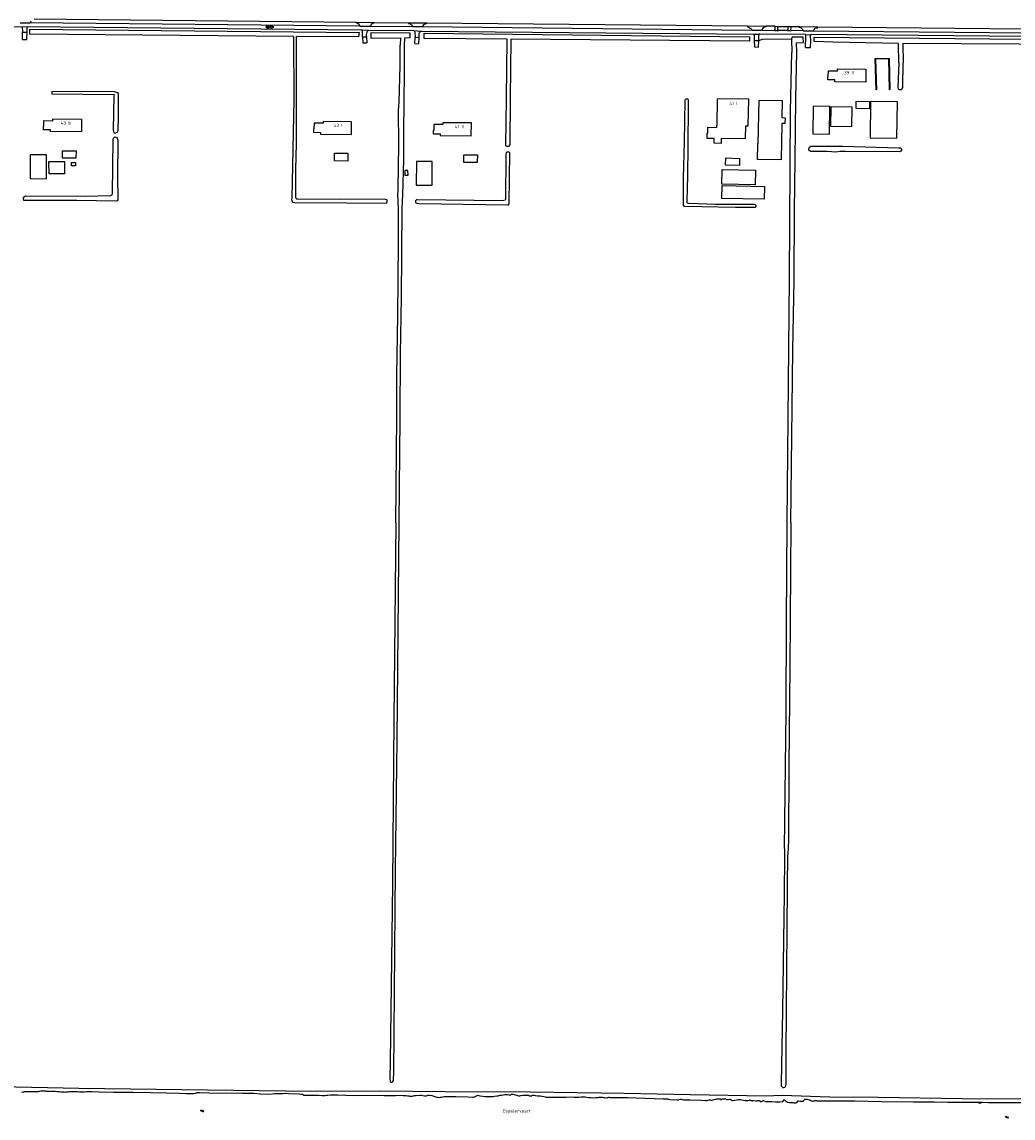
# Model space of a CAD drawing. Extents: x 168875 to 176000, y 513888 to 528000.
# Tile 93 of 106: x 172826 to 173597, y 525537 to 526390. Entities that reach past the tile are written whole.
import ezdxf

# ---------------------------------------------------------------- set-up
doc = ezdxf.new("R2010")
doc.units = 0
doc.header["$MEASUREMENT"] = 0
doc.layers.get('0').update_dxf_attribs({"linetype": 'CONTINUOUS'})
for name, color, linetype in [('BIJGEBOUW', 12, 'CONTINUOUS'), ('DAKRAND', 10, 'CONTINUOUS'), ('HOOFDGEBOUW', 1, 'CONTINUOUS'), ('HUISNUMMER', 7, 'CONTINUOUS'), ('INSTEEK_SLOOT', 72, 'CONTINUOUS'), ('KANT_VERHARDING', 252, 'CONTINUOUS'), ('KANT_WATER', 140, 'CONTINUOUS'), ('KANTONVERHARD', 254, 'CONTINUOUS'), ('OVERIGOPSTAL', 12, 'CONTINUOUS'), ('SEMANTIEK', 140, 'CONTINUOUS'), ('sluitlijn_verharding', 7, 'CONTINUOUS'), ('TALUD', 34, 'CONTINUOUS'), ('WATERLOOPNAAM', 7, 'CONTINUOUS')]:
    doc.layers.add(name, color=color, linetype=linetype)
doc.styles.add('ISOCP', font='ISOCP.shx', dxfattribs={"height": 1.8})

# ---------------------------------------------------------------- blocks, each defined once
blk = doc.blocks.new('S05')
at = {"color": 0}
for p, q in [((0.08, 0.3), (0.38, 0.59)), ((0.11, -0.19), (0.41, 0.09)), ((0.38, 0.59), (0.68, 0.71)), ((0.41, 0.09), (0.71, 0.21)), ((0.68, 0.71), (1.01, 0.62)), ((0.71, 0.21), (1.02, 0.12)), ((1.01, 0.62), (1.33, 0.37)), ((1.02, 0.12), (1.36, -0.12)), ((1.33, 0.37), (1.66, 0.13)), ((1.66, 0.13), (1.97, 0.04)), ((1.97, 0.04), (2.28, 0.16)), ((2.28, 0.16), (2.58, 0.44)), ((1.36, -0.12), (1.68, -0.37)), ((1.68, -0.37), (2, -0.46)), ((2, -0.46), (2.31, -0.33)), ((2.31, -0.33), (2.61, -0.05))]:
    blk.add_line(p, q, dxfattribs=at)
blk = doc.blocks.new('S016')
at = {"color": 0, "linetype": 'Continuous'}
for points in [[(0.01, -0.38), (2.65, 1.15)], [(2.65, -1.15), (0.01, 0.38)], [(5.07, -1.15), (1.09, 1.15)], [(1.09, -1.15), (5.07, 1.15)], [(6.16, -0.38), (3.51, 1.15)], [(3.51, -1.15), (6.16, 0.37)]]:
    blk.add_lwpolyline(points, dxfattribs=at)

msp = doc.modelspace()

# ---------------------------------------------------------------- linework, layer by layer
at = {"layer": 'BIJGEBOUW'}
msp.add_lwpolyline([(172847.197, 526271.335), (172847.133, 526280.955), (172859.183, 526281.035), (172859.247, 526271.345), (172847.197, 526271.335)], dxfattribs=at)
at = {"layer": 'DAKRAND'}
for points in [[(173454.6, 526323.9), (173441.8, 526324.1), (173441.5, 526302.5), (173454.3, 526302.3), (173454.6, 526323.9)], [(173471.7, 526323.7), (173471.5, 526308.1), (173455.5, 526308.3), (173455.7, 526323.8), (173471.7, 526323.7)], [(173485.6, 526327.7), (173485.5, 526322), (173475.1, 526322.3), (173475.2, 526328), (173485.6, 526327.7)], [(173507.3, 526327.5), (173486.3, 526327.8), (173486, 526299.4), (173506.9, 526299.1), (173507.3, 526327.5)], [(172868.2, 526289.4), (172868.1, 526283.6), (172857.6, 526283.6), (172857.6, 526289.4), (172868.2, 526289.4)], [(173079.7, 526287.4), (173079.6, 526281.4), (173069.4, 526281.5), (173069.4, 526287.5), (173079.7, 526287.4)], [(172845.3, 526286.2), (172832.6, 526286.3), (172832.4, 526267.7), (172845.1, 526267.6), (172845.3, 526286.2)], [(172867.9, 526280.2), (172867.9, 526277.6), (172864.7, 526277.6), (172864.7, 526280.2), (172867.9, 526280.2)], [(173180.5, 526286.1), (173180.4, 526280.3), (173170, 526280.3), (173170, 526286.2), (173180.5, 526286.1)], [(173384.4, 526283.5), (173384.3, 526278), (173373.6, 526278.3), (173373.8, 526283.8), (173384.4, 526283.5)], [(173396.9, 526274.2), (173396.7, 526262.9), (173370.6, 526263.4), (173370.8, 526274.7), (173396.9, 526274.2)], [(173403.9, 526261.7), (173403.7, 526251.7), (173370.6, 526252.3), (173370.8, 526262.3), (173403.9, 526261.7)]]:
    msp.add_lwpolyline(points, dxfattribs=at)
at = {"layer": 'HOOFDGEBOUW'}
for points in [[(173482.706, 526352.819), (173482.591, 526342.819), (173458.513, 526343.1), (173458.53, 526344.54), (173452.999, 526344.605), (173453.029, 526347.215), (173453.498, 526347.21), (173453.55, 526351.71), (173460.551, 526351.628), (173460.568, 526353.078), (173482.706, 526352.819)], [(173388.999, 526308.8), (173391.179, 526308.779), (173391.521, 526329.606), (173367.032, 526329.854), (173366.829, 526309.015)], [(173398.393, 526282.553), (173398.701, 526294.789), (173399.031, 526294.783), (173399.637, 526328.828), (173417.664, 526328.507), (173417.427, 526315.169), (173419.847, 526315.126), (173419.765, 526310.557), (173417.326, 526310.6), (173416.821, 526282.225), (173398.393, 526282.553)], [(172872.442, 526314.09), (172872.365, 526304.07), (172848.275, 526304.258), (172848.286, 526305.707), (172842.756, 526305.75), (172842.776, 526308.371), (172843.216, 526308.368), (172843.251, 526312.869), (172850.251, 526312.814), (172850.262, 526314.263), (172872.442, 526314.09)], [(173082.557, 526311.99), (173060.399, 526312.25), (173060.382, 526310.8), (173053.382, 526310.882), (173053.33, 526306.393), (173052.89, 526306.398), (173052.859, 526303.778), (173058.389, 526303.713), (173058.372, 526302.273), (173082.47, 526301.99), (173082.557, 526311.99)], [(173175.752, 526311.059), (173153.582, 526311.157), (173153.576, 526309.717), (173146.576, 526309.748), (173146.556, 526305.258), (173146.116, 526305.26), (173146.104, 526302.63), (173151.624, 526302.606), (173151.618, 526301.166), (173175.717, 526301.059), (173175.762, 526311.059)], [(173359.311, 526300.527), (173359.331, 526303.156), (173359.771, 526303.152), (173359.815, 526307.643), (173366.815, 526307.575), (173366.829, 526309.015)], [(173388.999, 526308.8), (173388.901, 526298.8), (173370.03, 526298.982)], [(173370.03, 526298.982), (173370.001, 526295.154), (173364.581, 526295.195), (173364.61, 526299.005), (173359.3, 526299.046), (173359.311, 526300.527)], [(173145.279, 526281.12), (173133.009, 526281.15), (173132.901, 526262.75), (173145.201, 526262.68), (173145.279, 526281.12)], [(173123.96, 526270.345), (173126.51, 526270.375), (173126.468, 526273.975), (173123.918, 526273.945), (173123.96, 526270.345)]]:
    msp.add_lwpolyline(points, dxfattribs=at)
at = {"layer": 'INSTEEK_SLOOT'}
for points in [[(173037.375, 526378.314), (172832.22, 526380.2), (172832.31, 526384.07), (173088.51, 526381.36), (173088.08, 526377.99), (173039.782, 526378.291)], [(173123.74, 526371.31), (173123.94, 526377.32), (173128.25, 526377.48), (173128.25, 526380.9), (173097.44, 526381.19), (173097.56, 526377.06), (173120.57, 526377.35), (173120.25, 526371.55)], [(173203.524, 526376.275), (173139.1, 526376.8), (173138.93, 526380.9), (173392.2, 526378.14)], [(173037.375, 526378.314), (173037.692, 526329.039), (173036, 526252.4), (173035.9, 526251.5), (173036, 526250.6), (173036.4, 526249.8), (173037.1, 526249.3), (173038.1, 526249.2), (173078.8, 526248.8), (173109.5, 526248.6), (173110, 526249.1), (173110.3, 526249.8), (173110.3, 526250.4), (173109.9, 526251.2), (173109.3, 526251.6), (173108.2, 526251.8), (173073.3, 526251.4), (173040.6, 526251.7), (173040, 526251.8), (173039.4, 526252.2), (173039.2, 526253), (173039.1, 526274.7), (173039.6, 526295.1), (173039.8, 526315.7), (173039.8, 526328.827), (173039.782, 526378.291)], [(173206.434, 526376.252), (173205.993, 526330.386), (173205.7, 526294.2), (173205.2, 526292.9), (173204.4, 526292.6), (173203.5, 526292.7), (173202.7, 526293.2), (173202.6, 526294), (173202.9, 526311.5), (173202.996, 526329.969), (173203.524, 526376.275)], [(173392.2, 526378.14), (173392.12, 526374.74), (173206.434, 526376.252)], [(173429, 526366.3), (173428.84, 526373.33), (173434.07, 526373.65), (173433.97, 526377.69), (173425.28, 526377.9), (173424.95, 526376.61)], [(173424.95, 526376.61), (173425.02, 526365.98)], [(173508.447, 526357.819), (173508.11, 526372.74), (173456.95, 526373.84), (173442.56, 526374.39), (173442.59, 526377.67), (173715.86, 526375.11), (173715.89, 526371.05), (173680.55, 526371.24), (173650.2, 526371.86), (173650.01, 526362.48)], [(173647.3, 526362.6), (173647.28, 526371.96), (173511.4, 526372.89), (173511.739, 526357.893)], [(173117.1, 526000), (173117.9, 526082), (173117.9, 526114.3), (173118.6, 526161.1), (173119.1, 526218.1), (173119.2, 526242.5), (173118.8, 526251.1), (173118.5, 526254.3), (173118.7, 526259.4), (173119.3, 526294.3), (173119.1, 526320.6), (173119.3, 526324.1), (173119.6, 526327.3), (173120.3, 526355.7), (173120.25, 526371.55)], [(173119.5, 526000), (173120.3, 526081.4), (173120.7, 526131.6), (173121.3, 526174.7), (173122, 526245), (173122.5, 526255.2), (173123.2, 526282.5), (173123.2, 526305.9), (173123.4, 526325.7), (173123.8, 526352), (173123.74, 526371.31)], [(173421.6, 526000), (173423.2, 526189.9), (173424.1, 526320.5), (173425.02, 526365.98)], [(173424.4, 526000), (173425.8, 526134.4), (173426.8, 526189), (173427.1, 526243), (173427.7, 526282.2), (173428.2, 526329.9), (173429, 526366.3)], [(173508.447, 526357.819), (173507.7, 526338.5), (173507.8, 526337.5), (173508.4, 526337.1), (173510.5, 526337.1), (173511, 526337.6), (173511.4, 526339), (173511.739, 526357.893)], [(172897.791, 526333.203), (172897.7, 526332.2), (172897.2, 526305.7), (172897.3, 526304.4), (172897.7, 526303.4), (172898.6, 526303.2), (172899.6, 526303.5), (172900.6, 526304.2), (172901, 526305.1), (172901.2, 526315.9), (172901.3, 526332.6), (172901.2, 526333.9), (172900.5, 526334.6), (172899.6, 526334.8), (172898.109, 526335.2), (172849.489, 526335.607), (172849.473, 526333.607), (172897.791, 526333.203)], [(173397.1, 526246.5), (173397, 526245.8), (173396.6, 526245.3), (173396.2, 526245.2), (173381.3, 526245.3), (173341.9, 526245.9), (173341.2, 526246.2), (173340.9, 526247.1), (173340.9, 526268.3), (173341.7, 526296.4), (173342, 526328.6), (173342.3, 526329.6), (173343, 526329.9), (173343.8, 526329.9), (173344.2, 526329.7), (173344.5, 526329.2), (173344.4, 526324.4), (173344.3, 526293.3), (173344, 526270), (173343.4, 526250.2), (173343.5, 526249.1), (173343.8, 526248.8), (173344.6, 526248.5), (173365.9, 526247.8), (173395.6, 526247.8), (173396.5, 526247.6), (173396.9, 526247.2), (173397.1, 526246.5)], [(172900.8, 526253.1), (172900.6, 526251.1), (172900.1, 526250.5), (172899.4, 526250.3), (172868.8, 526250.6), (172828.9, 526250.7), (172827.6, 526250.8), (172827.2, 526251.9), (172827.3, 526253.2), (172828, 526253.9), (172828.8, 526254.3), (172875.2, 526254.1), (172895.2, 526254.6), (172895.9, 526254.9), (172896.3, 526255.2), (172896.6, 526256.1), (172897.1, 526298), (172897.3, 526299.2), (172898, 526300), (172898.7, 526300.3), (172899.8, 526300.1), (172900.3, 526299.2), (172900.6, 526297.8), (172900.5, 526268.4), (172900.8, 526253.1)], [(173205.6, 526287.9), (173205.3, 526288.3), (173204.5, 526288.4), (173203.6, 526288.4), (173202.9, 526288), (173202.6, 526287), (173202.5, 526286.1), (173202.4, 526251.5), (173202, 526250.9), (173199.9, 526250.5), (173133.8, 526251.2), (173133, 526251.1), (173132.4, 526250.4), (173132.3, 526249.4), (173132.6, 526248.8), (173133.4, 526248.5), (173135.1, 526248.3), (173203.9, 526247.3), (173204.7, 526247.4), (173205, 526247.7), (173205.1, 526248.4), (173205.6, 526287.9)], [(173510.4, 526289.9), (173509.8, 526289), (173508.8, 526288.6), (173467.1, 526288.8), (173462.7, 526288.7), (173459.3, 526288.4), (173452.5, 526288.7), (173440, 526288.9), (173439.3, 526289.1), (173438.4, 526289.9), (173438.3, 526290.9), (173438.8, 526292.2), (173439.9, 526292.9), (173441.9, 526293.1), (173464.4, 526292.9), (173508.3, 526291.8), (173509.6, 526291.6), (173510.3, 526291), (173510.4, 526289.9)], [(173117.1, 526000), (173115.5, 525846.7), (173114.5, 525719.1), (173112.7, 525580.8), (173112.4, 525567.5), (173112.6, 525565.4), (173112.8, 525564.9), (173113, 525564.7), (173114.2, 525564.6), (173114.7, 525565.1), (173115.1, 525565.9), (173115.3, 525566.9), (173115.4, 525571.6), (173116.8, 525729.8), (173118.1, 525831), (173119.5, 526000)], [(173419.505, 525746.477), (173420.6, 525853.3), (173421, 525922.6), (173421.6, 526000)], [(173424.4, 526000), (173423.6, 525887.8), (173422.8, 525811.3), (173422.4, 525752.7), (173422.2, 525747.6), (173422.03, 525741.844)], [(173419.505, 525746.477), (173419.399, 525740.593), (173419.1, 525711), (173417.9, 525620.3), (173416.7, 525563.6), (173416.9, 525561.9), (173417.2, 525561.3), (173418, 525560.6), (173418.8, 525560.5), (173419.7, 525560.7), (173420.1, 525561), (173420.4, 525562.1), (173420.6, 525563.4), (173420.7, 525587.7), (173421.8, 525716.3), (173422.1, 525741.6)], [(173422.1, 525741.6), (173422.03, 525741.844)], [(172808.8, 525561.2), (172870.3, 525560.1), (173010.8, 525558.1), (173051.6, 525557.6), (173104.5, 525557.8), (173155.2, 525557.3), (173221.8, 525557), (173294.7, 525556.2), (173346.1, 525555.1), (173404.9, 525554.1), (173417.2, 525554.4), (173454.7, 525553.3), (173492.3, 525552.9), (173558, 525552), (173608.8, 525551.8)]]:
    msp.add_lwpolyline(points, dxfattribs=at)
at = {"layer": 'KANT_VERHARDING'}
for points in [[(172833.31, 526390.23), (172832.883, 526389.657), (172832.56, 526389.02)], [(173088.89, 526386.43), (172832.56, 526389.02)], [(172835.62, 526392.07), (173086.04, 526389.44)], [(173088.89, 526386.43), (173088.372, 526387.558), (173087.53, 526388.47), (173086.874, 526388.777), (173086.16, 526388.9), (173086.04, 526389.44)], [(173100.23, 526389.31), (173100.15, 526388.71), (173098.972, 526388.338), (173097.89, 526387.74), (173097.439, 526387.099), (173097.18, 526386.36)], [(173100.23, 526389.31), (173126.95, 526389.02)], [(173126.95, 526389.02), (173126.98, 526388.34), (173127.61, 526388.295), (173128.2, 526388.07)], [(172814.46, 526386.05), (172826.19, 526385.95)], [(172826.19, 526385.95), (172826.64, 526381.71)], [(172826.64, 526381.71), (172830.16, 526381.57)], [(172830.16, 526381.57), (172830.3, 526385.96)], [(172830.3, 526385.96), (173089.96, 526383.46), (173090.455, 526383.394)], [(173091.1, 526378.14), (173091.12, 526382.19), (173090.87, 526383.05), (173090.455, 526383.394)], [(173094.25, 526378.02), (173094.307, 526379.585), (173094.5, 526381.14)], [(173095.85, 526383.3), (173130.826, 526383.028)], [(173097.18, 526386.36), (173129.87, 526386.13)], [(173130.826, 526383.028), (173131.304, 526382.761), (173131.6, 526382.3), (173131.741, 526381.739), (173131.92, 526377.52)], [(173135.07, 526377.79), (173135.137, 526380.789)], [(173136.976, 526382.547), (173395.349, 526380.139)], [(173138.45, 526387.27), (173138.027, 526386.673), (173137.74, 526386)], [(173137.74, 526386), (173393.96, 526383.26)], [(173140.85, 526388.89), (173390.64, 526386.48)], [(173140.85, 526388.89), (173140.85, 526388.19)], [(173390.64, 526386.48), (173390.71, 526385.87), (173392.01, 526385.23)], [(173405.18, 526386.3), (173405.2, 526385.86), (173403.767, 526385.498), (173402.48, 526384.77), (173401.967, 526384.05), (173401.66, 526383.22)], [(173401.66, 526383.22), (173411.49, 526383.06)], [(173411.75, 526386.22), (173405.18, 526386.3)], [(173411.49, 526383.06), (173412.04, 526383.69), (173412.2, 526385.52), (173411.75, 526386.22)], [(173414.72, 526383.03), (173414.11, 526383.86), (173414.2, 526385.8), (173414.95, 526386.21)], [(173421.67, 526382.94), (173414.72, 526383.03)], [(173414.95, 526386.21), (173421.99, 526386.14)], [(173421.67, 526382.94), (173422.19, 526383.67), (173422.36, 526385.46), (173421.99, 526386.14)], [(173424.78, 526382.94), (173424.34, 526383.58), (173424.46, 526385.52), (173425.02, 526386.11)], [(173433.89, 526382.82), (173424.78, 526382.94)], [(173425.02, 526386.11), (173431.09, 526386.04)], [(173432.53, 526384.74), (173431.849, 526385.116), (173431.11, 526385.36), (173431.09, 526386.04)], [(173441.9, 526382.76), (173442.358, 526383.82), (173443.14, 526384.67), (173444.119, 526384.965), (173445.14, 526385.03), (173445.22, 526385.87)], [(173441.9, 526382.76), (173716.11, 526380.2)], [(173445.22, 526385.87), (173712.72, 526383.31)], [(173091.1, 526378.14), (173094.25, 526378.02)], [(173131.92, 526377.52), (173135.07, 526377.79)], [(173395.349, 526380.139), (173395.77, 526379.74), (173395.865, 526379.386), (173395.91, 526375.21)], [(173395.91, 526375.21), (173399.34, 526375.16)], [(173399.34, 526375.16), (173399.43, 526378.39), (173399.73, 526379.76), (173399.952, 526380.014)], [(173435.611, 526379.771), (173435.14, 526379.85), (173400.23, 526380.06), (173399.952, 526380.014)], [(173435.792, 526369.823), (173436.01, 526378.54), (173435.92, 526379.33), (173435.611, 526379.771)], [(173439.67, 526369.94), (173439.79, 526374.63), (173439.751, 526379.098), (173440.003, 526379.613)], [(173717.658, 526377.156), (173717.416, 526377.155), (173717.1, 526377.21), (173440.46, 526379.76), (173440.216, 526379.679), (173440.003, 526379.613)], [(173439.665, 526369.692), (173439.67, 526369.94)]]:
    msp.add_lwpolyline(points, dxfattribs=at)
for points in [[(173094.5, 526381.14, -0.2), (173095.85, 526383.3)], [(173128.2, 526388.07, -0.1944907), (173129.87, 526386.13)], [(173135.137, 526380.789, -0.2371408), (173136.976, 526382.547)], [(173140.85, 526388.19, 0.2167595), (173138.45, 526387.27)], [(173392.01, 526385.23, -0.2295911), (173393.96, 526383.26)], [(173433.89, 526382.82, 0.1834971), (173432.53, 526384.74)]]:
    msp.add_lwpolyline(points, format="xyb", dxfattribs=at)
at = {"layer": 'KANT_WATER'}
for points in [[(172825.8, 525556.8), (172826.7, 525557), (172827.5, 525557.2), (172828.4, 525557.3), (172829.5, 525557.4), (172834.8, 525557.4), (172836.5, 525557.3), (172838.1, 525557.3), (172839, 525557.4), (172839.8, 525557.7), (172840.7, 525557.8)], [(172840.7, 525557.8), (172841.8, 525558), (172843.4, 525558), (172844.6, 525557.8), (172845.4, 525557.7), (172846.3, 525557.6), (172847.1, 525557.6), (172847.9, 525557.5), (172848.6, 525557.6), (172851.9, 525557.6), (172853.2, 525557.4), (172855, 525557.4), (172856.4, 525557.2), (172857.7, 525557.1), (172858.3, 525557), (172858.9, 525557), (172860, 525556.9), (172860.6, 525557), (172861.3, 525557.1), (172862.2, 525557.2), (172863.2, 525557.3), (172864.3, 525557.4), (172865.6, 525557.5), (172866.8, 525557.4), (172868.1, 525557.4), (172869.4, 525557.3), (172870.8, 525557.2), (172872.9, 525557.1), (172874.6, 525557.1), (172876.4, 525557.3), (172878.3, 525557.4), (172880.5, 525557.4), (172886.2, 525557.2), (172897.4, 525556.9), (172912.4, 525556.8), (172926.4, 525556.6), (172938.4, 525556.3), (172948.5, 525556), (172953.8, 525555.9), (172958, 525555.9), (172959.5, 525555.8), (172960.7, 525556), (172961.5, 525556.1), (172962, 525556.3), (172962.8, 525556.5), (172964.2, 525556.5), (172978.7, 525556.2), (172989.2, 525556.3), (172997.8, 525556.2), (173003.8, 525556.1)], [(173003.8, 525556.1), (173006.8, 525556), (173011.8, 525555.6), (173017.6, 525555.4), (173020.8, 525555.6), (173022.7, 525555.7), (173028.7, 525555.7), (173030.5, 525556), (173033.4, 525555.9), (173041.7, 525555.6), (173043.7, 525555.4), (173044.5, 525555.3), (173045.1, 525554.9), (173045.1, 525554.6), (173045.6, 525554.5), (173049.5, 525554.5), (173052.5, 525554.6), (173057, 525554.5), (173059.7, 525554.3), (173062.1, 525554.3), (173063.2, 525554.4), (173064, 525554.5), (173066.2, 525554.9), (173068.9, 525554.9), (173071.7, 525554.7), (173084.5, 525554.3), (173097.8, 525554.4), (173107.9, 525554.3), (173116.8, 525554.3), (173119.2, 525554.4), (173122.6, 525554.3), (173124.7, 525554.2), (173126, 525554.1), (173127, 525553.9), (173127.9, 525553.8), (173129.6, 525553.8), (173130.7, 525554), (173131.6, 525554.2), (173132.7, 525554.3), (173135.8, 525554.5), (173136.9, 525554.6), (173138.1, 525554.3), (173139.4, 525554.1), (173140.5, 525554.1), (173141.3, 525554.3), (173142, 525554.5), (173143.3, 525554.5), (173145.1, 525554.2), (173146.5, 525553.8), (173148.6, 525553.1)], [(173148.6, 525553.1), (173149.4, 525552.9), (173150.5, 525552.8), (173151.4, 525552.9), (173152.7, 525553.1), (173154.7, 525553.4), (173155.4, 525553.5), (173157.2, 525553.4), (173159.5, 525553.4), (173163.8, 525553.6), (173173, 525553.2), (173176.7, 525553.1), (173177.5, 525553.1), (173178.1, 525553.2), (173178.7, 525553.6), (173179.6, 525554), (173180.5, 525554.3), (173181, 525554.5), (173181.5, 525554.3), (173182.4, 525554.1), (173184.8, 525553.7), (173186.2, 525553.4), (173187.9, 525553.4), (173190, 525553.6), (173192.7, 525553.6), (173193.9, 525553.7), (173195.6, 525553.9), (173196.7, 525554.1), (173198.1, 525554.4), (173199.1, 525554.6), (173200.4, 525554.9), (173201.8, 525555), (173202.6, 525555), (173203.6, 525555.1), (173205, 525554.7), (173205.6, 525554.7), (173206.2, 525554.9), (173207, 525555.3), (173207.6, 525555.3), (173208.1, 525555.2), (173209.9, 525554.8), (173211.2, 525554.4), (173212.4, 525554.1), (173213.4, 525554.1), (173214.3, 525554.2), (173215.7, 525554.6), (173216.9, 525554.6), (173219.3, 525554.5), (173220.3, 525554.4), (173221.1, 525554.1)], [(173221.1, 525554.1), (173222, 525554), (173222.7, 525554), (173223.2, 525554.2), (173223.7, 525554.6), (173224.2, 525554.6), (173224.6, 525554.5), (173225.5, 525554.3), (173227.2, 525554.1), (173229.3, 525553.9), (173230.5, 525553.8), (173232.1, 525553.6), (173233.3, 525553.3), (173233.8, 525553.1), (173235, 525552.9), (173239.1, 525553.1), (173249.3, 525553.1), (173253.3, 525553.3), (173255.7, 525552.9), (173257.3, 525552.9), (173259.3, 525553), (173261.1, 525553.3), (173262.4, 525553.3), (173264.2, 525553.2), (173265.4, 525553.1), (173267, 525552.8), (173268.7, 525552.6), (173270.7, 525552.5), (173272.6, 525552.6), (173273.6, 525552.7), (173274.4, 525552.8), (173275.3, 525552.9), (173276.3, 525553), (173277, 525553), (173277.9, 525552.9), (173278.6, 525552.7), (173279.7, 525552.6), (173280.9, 525552.5), (173281.4, 525552.5), (173281.9, 525552.6), (173282.6, 525552.9), (173283.1, 525552.9), (173283.8, 525552.8), (173285.8, 525552.7), (173287.6, 525552.6), (173289.3, 525552.6), (173290.8, 525552.8), (173297.2, 525552.6), (173304, 525552.5), (173317.9, 525552)], [(173317.9, 525552), (173324.9, 525551.8), (173327.7, 525551.7), (173328.5, 525551.6), (173329.2, 525551.4), (173330.4, 525551.2), (173336.1, 525550.9), (173336.6, 525550.9), (173337.2, 525551), (173337.5, 525551.2), (173338.2, 525551.5), (173338.9, 525551.4), (173339.7, 525551.2), (173340.7, 525551), (173346.1, 525551), (173354.2, 525550.7), (173358, 525550.5), (173359, 525550.5), (173359.8, 525550.6), (173360.8, 525550.8), (173361.8, 525550.8), (173362.5, 525550.6), (173363.1, 525550.6), (173363.7, 525550.8), (173364.8, 525551.1), (173365.6, 525551.3), (173366.2, 525551.5), (173367, 525551.7), (173368, 525551.7), (173369.2, 525551.6), (173369.5, 525551.4), (173369.9, 525551), (173370.3, 525551.1), (173370.6, 525551.3), (173371, 525551.6), (173371.5, 525551.8), (173372.7, 525551.7), (173373.5, 525551.6), (173374, 525551.4), (173374.3, 525551.2), (173375.7, 525551.2), (173376.6, 525551.5), (173377.1, 525551.4), (173377.4, 525551.2), (173377.8, 525550.8), (173378.1, 525550.6), (173378.4, 525550.5), (173378.8, 525550.4), (173379.2, 525550.4), (173380.7, 525550.7)], [(173380.7, 525550.7), (173382.2, 525550.9), (173383.4, 525551.1), (173384.1, 525551.2), (173385.1, 525551.1), (173386.2, 525550.9), (173388.8, 525550.5), (173389.8, 525550.4), (173391.2, 525550.5), (173392.1, 525550.7), (173392.5, 525550.9), (173393, 525550.8), (173393.2, 525550.5), (173393.4, 525550.3), (173393.7, 525550.2), (173394.2, 525550.3), (173395.3, 525550.3), (173397.1, 525550.2), (173398.2, 525550.2), (173398.7, 525550.3), (173399, 525550.5), (173399.4, 525550.5), (173399.8, 525550.3), (173400.1, 525550), (173400.5, 525549.7), (173401, 525549.6), (173401.4, 525549.7), (173402.2, 525550.1), (173402.7, 525550.3), (173403.1, 525550.3), (173403.5, 525550.2), (173403.7, 525550), (173404.8, 525549.7), (173406.9, 525549.7), (173409.5, 525549.6), (173412.3, 525549.4), (173415.7, 525549.3), (173417.6, 525549.5), (173418, 525549.5), (173418.4, 525549.9), (173418.6, 525550.2), (173418.7, 525550.6), (173418.9, 525550.9), (173419.1, 525551), (173419.5, 525550.9), (173419.8, 525550.5), (173420, 525550.2), (173420.4, 525549.8), (173420.9, 525549.5), (173421.4, 525549.1)], [(173421.4, 525549.1), (173422.1, 525549), (173423.2, 525548.9), (173424.7, 525548.8), (173425.9, 525548.8), (173426.7, 525548.6), (173427.8, 525548.5), (173428.4, 525548.6), (173428.8, 525548.7), (173429.3, 525549), (173429.4, 525549.4), (173429.6, 525549.8), (173429.8, 525550.1), (173430.4, 525550.1), (173431.6, 525549.9), (173433.2, 525549.8), (173433.8, 525549.9), (173434.1, 525549.9), (173434.3, 525550.2), (173434.4, 525550.5), (173434.7, 525550.9), (173434.9, 525551.2), (173435.3, 525551.4), (173435.9, 525551.5), (173436.6, 525551.4), (173437, 525551.4), (173437.6, 525551.2), (173438.5, 525551), (173439.1, 525550.8), (173439.7, 525550.4), (173440.5, 525550), (173441.2, 525549.8), (173441.8, 525549.8), (173442.3, 525550), (173442.7, 525550.2), (173443.2, 525550.4), (173443.7, 525550.4), (173444.2, 525550.3), (173444.5, 525550.2), (173457.3, 525550), (173474.1, 525550), (173494.8, 525549.7), (173519.5, 525549.4), (173536, 525549.3), (173546.2, 525549.2), (173553.2, 525549.1), (173557, 525549.1), (173558.4, 525549), (173570.1, 525549)], [(173570.1, 525549), (173573.4, 525549)], [(173570.1, 525549), (173570.2, 525548.8), (173570.5, 525548.6), (173571, 525548.5), (173571.6, 525548.5), (173572.2, 525548.6), (173573, 525548.8), (173573.4, 525549)], [(173573.4, 525549), (173578.2, 525548.9), (173593.2, 525548.7), (173610.8, 525548.7)]]:
    msp.add_lwpolyline(points, dxfattribs=at)
at = {"layer": 'KANTONVERHARD'}
for points in [[(172826.54, 526375.951), (172826.64, 526381.71)], [(172829.949, 526375.959), (172830.16, 526381.57)], [(173091.1, 526378.14), (173091.289, 526373.421)], [(173094.25, 526378.02), (173094.379, 526373.337)], [(173131.856, 526372.916), (173131.92, 526377.52)], [(173134.956, 526372.674), (173135.07, 526377.79)], [(173395.91, 526375.21), (173395.96, 526370.159)], [(173399.283, 526370.08), (173399.34, 526375.16)]]:
    msp.add_lwpolyline(points, dxfattribs=at)
at = {"layer": 'OVERIGOPSTAL'}
msp.add_lwpolyline([(173501.4, 526337), (173501.1, 526336.9), (173500.6, 526360.9), (173490.2, 526360.9), (173490.9, 526336.9), (173490.6, 526336.9), (173489.9, 526361.2), (173500.9, 526361.1), (173501.4, 526337)], dxfattribs=at)
at = {"layer": 'sluitlijn_verharding'}
for points in [[(172824.73, 526389.05), (172832.56, 526389.02)], [(173086.04, 526389.44), (173100.23, 526389.31)], [(173126.95, 526389.02), (173140.85, 526388.89)], [(172826.19, 526385.95), (172830.3, 526385.96)], [(173088.89, 526386.43), (173097.18, 526386.36)], [(173090.455, 526383.394), (173095.85, 526383.3)], [(173129.87, 526386.13), (173137.74, 526386)], [(173130.826, 526383.028), (173136.976, 526382.547)], [(173390.64, 526386.48), (173405.18, 526386.3)], [(173393.96, 526383.26), (173401.66, 526383.22)], [(173411.49, 526383.06), (173414.72, 526383.03)], [(173411.75, 526386.22), (173414.95, 526386.21)], [(173421.67, 526382.94), (173424.78, 526382.94)], [(173421.99, 526386.14), (173425.02, 526386.11)], [(173431.09, 526386.04), (173445.22, 526385.87)], [(173433.89, 526382.82), (173441.9, 526382.76)], [(172826.54, 526375.951), (172829.949, 526375.959)], [(173091.289, 526373.421), (173094.379, 526373.337)], [(173131.856, 526372.916), (173134.956, 526372.674)], [(173395.349, 526380.139), (173399.952, 526380.014)], [(173435.611, 526379.771), (173440.003, 526379.613)], [(173395.96, 526370.159), (173399.283, 526370.08)], [(173435.792, 526369.823), (173439.665, 526369.692)]]:
    msp.add_lwpolyline(points, dxfattribs=at)
at = {"layer": 'TALUD'}
msp.add_lwpolyline([(173399.34, 526375.16), (173402.37, 526376.32), (173424.95, 526376.61)], dxfattribs=at)

# ---------------------------------------------------------------- block references
at = {"layer": 'SEMANTIEK'}
msp.add_blockref('S016', (173015.873, 526385.599), dxfattribs=at)
for p, rotation in [((172964.994, 525542.215), 1.135325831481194), ((173591.126, 525537.229), 358.5315323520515)]:
    msp.add_blockref('S05', p, dxfattribs=dict(at, rotation=rotation))

# ---------------------------------------------------------------- texts
at = {"layer": 'HUISNUMMER', "style": 'ISOCP'}
for s, p in [('39 II', (173465.75, 526348.882)), ('41 I', (173376.512, 526325.019)), ('43 II', (172856.337, 526309.714)), ('43 I', (173068.818, 526307.858)), ('41 II', (173162.894, 526306.853))]:
    msp.add_text(s, height=2.5, dxfattribs=at).set_placement(p)
at = {"layer": 'WATERLOOPNAAM', "style": 'ISOCP'}
msp.add_text('Espelervaart', height=2.5, dxfattribs=at).set_placement((173200.232, 525541.011))

doc.saveas('drawing.dxf')
